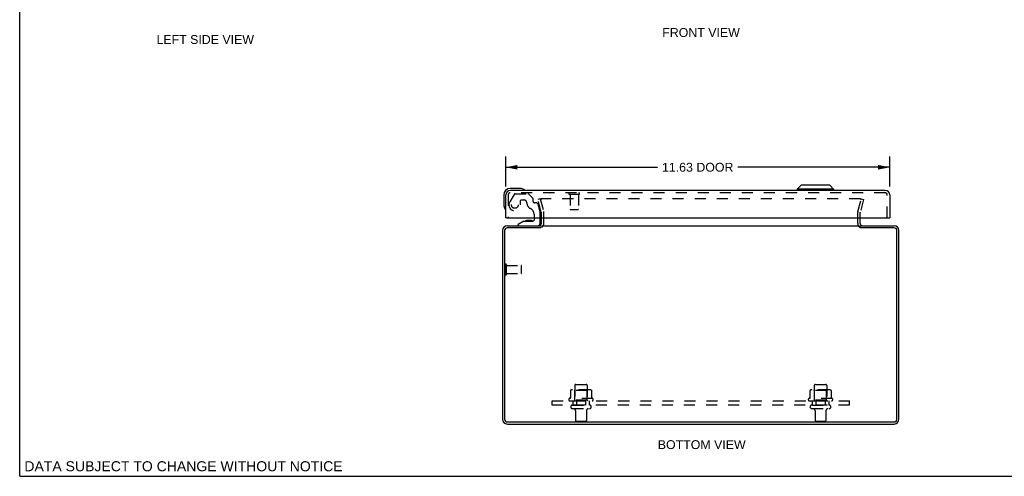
# Model space of a CAD drawing. Header units: inches. Extents: x 0 to 60.7, y 0 to 39.3.
# Tile 1 of 4: x 0 to 29.8, y 0 to 13.8. Entities that reach past the tile are written whole.
import ezdxf

# ---------------------------------------------------------------- set-up
doc = ezdxf.new("R2010")
doc.units = ezdxf.units.IN
doc.header["$LTSCALE"] = 3.339286
doc.header["$MEASUREMENT"] = 0
doc.linetypes.add('HIDDEN', pattern=[0.2, 0.1, -0.1])
doc.layers.get('0').update_dxf_attribs({"linetype": 'CONTINUOUS'})
for name, color, linetype in [('DEFAULT_2', 8, 'HIDDEN'), ('DIMENSIONS', 7, 'CONTINUOUS'), ('DOOR_ASSEMBLY', 7, 'CONTINUOUS'), ('SUBPANEL', 7, 'CONTINUOUS')]:
    doc.layers.add(name, color=color, linetype=linetype)
doc.styles.get("Standard").update_dxf_attribs({"font": 'arial.ttf'})
doc.dimstyles.new('DIMSTYLE_1', dxfattribs={"dimtxt": 0.267857, "dimasz": 0.357143, "dimexe": 0.09, "dimexo": 0.07, "dimgap": 0.0375, "dimtad": 0, "dimtih": 1, "dimtoh": 1, "dimzin": 4, "dimdsep": 46, "dimtxsty": 'Standard', "dimblk": '_FILLED', "dimblk1": '_FILLED', "dimblk2": '_FILLED', "dimcen": 0.09, "dimadec": 3, "dimazin": 1, "dimtfac": 1, "dimtdec": 3, "dimtofl": 0, "dimtmove": 0, "dimatfit": 3, "dimldrblk": '_FILLED', "dimfxl": 0, "dimtolj": 1, "dimtzin": 4, "dimarcsym": 0})

# ---------------------------------------------------------------- blocks, each defined once
blk = doc.blocks.new('_FILLED')
at = {"color": 0, "linetype": 'ByBlock'}
blk.add_solid([(0, 0), (-1, 0.2), (-1, -0.2)], dxfattribs=at)
blk = doc.blocks.new('*D5')
at = {"layer": 'DIMENSIONS', "color": 2, "linetype": 'Continuous'}
for p, q in [((14.712, 8.765), (14.712, 9.673)), ((26.337, 8.765), (26.337, 9.673)), ((14.712, 9.351), (19.31, 9.351)), ((26.337, 9.351), (21.739, 9.351))]:
    blk.add_line(p, q, dxfattribs=at)
at = {"layer": 'DIMENSIONS', "color": 2, "linetype": 'Continuous', "xscale": 0.3571428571, "yscale": 0.3571428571, "zscale": 0.3571428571, "rotation": 180}
blk.add_blockref('_FILLED', (14.712, 9.351), dxfattribs=at)
at = {"layer": 'DIMENSIONS', "color": 2, "linetype": 'Continuous', "xscale": 0.3571428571, "yscale": 0.3571428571, "zscale": 0.3571428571}
blk.add_blockref('_FILLED', (26.337, 9.351), dxfattribs=at)
at = {"layer": 'DIMENSIONS', "color": 2, "linetype": 'Continuous', "insert": (20.524, 9.485), "char_height": 0.2679, "width": 2.16078, "attachment_point": 2, "line_spacing_factor": 0.9}
blk.add_mtext('11.63 DOOR', dxfattribs=at)

msp = doc.modelspace()

# ---------------------------------------------------------------- linework, layer by layer
at = {"color": 7, "linetype": 'Continuous'}
for p, q in [((0, 0), (0, 39.286)), ((25.442, 7.521), (25.442, 7.582)), ((0, 0), (60.714, 0))]:
    msp.add_line(p, q, dxfattribs=at)
at = {"color": 3, "linetype": 'Continuous'}
for p, q in [((15.792, 7.652), (15.792, 7.825)), ((25.442, 7.652), (25.442, 7.825)), ((15.789, 7.519), (14.76, 7.519)), ((14.762, 7.582), (15.792, 7.582)), ((15.819, 7.582), (25.415, 7.582)), ((25.442, 7.582), (26.472, 7.582)), ((26.474, 7.519), (25.445, 7.519)), ((14.617, 7.437), (14.617, 1.727)), ((14.68, 7.439), (14.68, 1.725)), ((26.554, 1.725), (26.554, 7.439)), ((26.617, 1.727), (26.617, 7.437)), ((14.76, 1.645), (26.474, 1.645)), ((14.762, 1.582), (26.472, 1.582))]:
    msp.add_line(p, q, dxfattribs=at)
for centre, radius, start, end in [((14.762, 7.437), 0.145, 90, 180), ((14.76, 7.439), 0.08, 90, 180), ((15.722, 7.652), 0.07, 275.5427, 360), ((25.512, 7.652), 0.07, 180, 264.4574), ((26.472, 7.437), 0.145, 0, 90), ((26.474, 7.439), 0.08, 0, 90), ((14.762, 1.727), 0.145, 180, 270), ((14.76, 1.725), 0.08, 180, 270), ((26.472, 1.727), 0.145, 270, 360), ((26.474, 1.725), 0.08, 270, 360)]:
    msp.add_arc(centre, radius, start, end, dxfattribs=at)
at = {"layer": 'DEFAULT_2', "color": 8, "linetype": 'HIDDEN'}
for p, q in [((15.76, 8.394), (15.687, 8.375)), ((15.79, 7.991), (15.687, 8.375)), ((15.76, 8.394), (15.863, 8.01)), ((25.442, 8.394), (15.791, 8.394)), ((25.371, 8.01), (25.474, 8.394)), ((25.546, 8.375), (25.443, 7.991)), ((25.474, 8.394), (25.546, 8.375)), ((15.792, 7.825), (15.792, 7.98)), ((15.867, 7.652), (15.867, 7.98)), ((25.367, 7.652), (25.367, 7.98)), ((25.442, 7.825), (25.442, 7.98)), ((14.692, 6.115), (14.692, 6.399)), ((14.735, 6.115), (14.735, 6.399)), ((14.735, 6.381), (15.182, 6.381)), ((15.192, 6.143), (15.192, 6.371)), ((14.735, 6.133), (15.182, 6.133)), ((16.804, 2.752), (16.804, 2.157)), ((16.834, 2.782), (17.149, 2.782)), ((17.179, 2.752), (17.179, 2.157)), ((24.054, 2.752), (24.054, 2.157)), ((24.084, 2.782), (24.399, 2.782)), ((24.429, 2.752), (24.429, 2.157)), ((16.673, 2.597), (16.673, 2.378)), ((17.247, 2.618), (16.736, 2.618)), ((16.808, 2.598), (16.788, 2.618)), ((16.808, 2.302), (16.808, 2.598)), ((17.175, 2.598), (16.808, 2.598)), ((17.175, 2.598), (17.195, 2.618)), ((17.175, 2.302), (17.175, 2.598)), ((17.311, 2.597), (17.311, 2.378)), ((23.923, 2.597), (23.923, 2.378)), ((24.497, 2.618), (23.986, 2.618)), ((24.058, 2.598), (24.038, 2.618)), ((24.425, 2.598), (24.058, 2.598)), ((24.058, 2.302), (24.058, 2.598)), ((24.425, 2.598), (24.445, 2.618)), ((24.425, 2.302), (24.425, 2.598)), ((24.561, 2.597), (24.561, 2.378)), ((17.348, 2.352), (16.636, 2.352)), ((16.658, 2.282), (17.326, 2.282)), ((16.734, 2.157), (17.249, 2.157)), ((16.808, 2.302), (16.788, 2.282)), ((17.175, 2.302), (16.808, 2.302)), ((17.175, 2.302), (17.195, 2.282)), ((24.598, 2.352), (23.886, 2.352)), ((23.908, 2.282), (24.576, 2.282)), ((23.984, 2.157), (24.499, 2.157)), ((24.058, 2.302), (24.038, 2.282)), ((24.425, 2.302), (24.058, 2.302)), ((24.425, 2.302), (24.445, 2.282)), ((16.734, 2.047), (17.249, 2.047)), ((16.827, 1.984), (16.827, 1.687)), ((17.157, 1.984), (17.157, 1.687)), ((23.984, 2.047), (24.499, 2.047)), ((24.077, 1.984), (24.077, 1.687)), ((24.407, 1.984), (24.407, 1.687)), ((17.127, 1.657), (16.857, 1.657)), ((24.377, 1.657), (24.107, 1.657))]:
    msp.add_line(p, q, dxfattribs=at)
for points in [[(15.791, 8.394), (15.79, 8.394), (15.788, 8.394), (15.787, 8.394), (15.785, 8.394), (15.784, 8.393), (15.783, 8.392), (15.781, 8.392), (15.78, 8.391), (15.779, 8.39), (15.778, 8.389), (15.777, 8.388), (15.776, 8.387), (15.775, 8.386), (15.774, 8.385), (15.773, 8.383), (15.773, 8.382), (15.772, 8.381), (15.772, 8.379), (15.772, 8.378), (15.771, 8.376), (15.771, 8.375)], [(15.771, 8.375), (15.771, 8.375), (15.771, 8.373), (15.772, 8.372), (15.772, 8.37)], [(25.46, 8.385), (25.459, 8.386), (25.458, 8.387), (25.457, 8.388), (25.456, 8.389), (25.455, 8.39), (25.454, 8.391), (25.452, 8.392), (25.451, 8.392), (25.45, 8.393), (25.448, 8.394), (25.447, 8.394), (25.445, 8.394), (25.444, 8.394), (25.442, 8.394)], [(25.46, 8.385), (25.46, 8.383), (25.461, 8.382), (25.461, 8.381), (25.462, 8.379), (25.462, 8.378), (25.462, 8.376), (25.462, 8.375)], [(25.462, 8.375), (25.462, 8.375), (25.462, 8.373), (25.462, 8.372), (25.462, 8.37)], [(16.679, 2.606), (16.677, 2.605), (16.676, 2.604), (16.675, 2.603), (16.674, 2.601), (16.673, 2.6), (16.673, 2.598), (16.673, 2.597)], [(17.305, 2.606), (17.306, 2.605), (17.307, 2.604), (17.309, 2.603), (17.31, 2.601), (17.31, 2.6), (17.311, 2.598), (17.311, 2.597)], [(23.929, 2.606), (23.927, 2.605), (23.926, 2.604), (23.925, 2.603), (23.924, 2.601), (23.923, 2.6), (23.923, 2.598), (23.923, 2.597)], [(24.555, 2.606), (24.556, 2.605), (24.557, 2.604), (24.559, 2.603), (24.56, 2.601), (24.56, 2.6), (24.561, 2.598), (24.561, 2.597)], [(16.673, 2.378), (16.673, 2.377), (16.673, 2.376), (16.672, 2.375), (16.672, 2.374), (16.672, 2.374), (16.671, 2.373), (16.671, 2.372), (16.671, 2.372), (16.67, 2.372), (16.67, 2.371), (16.67, 2.371), (16.669, 2.371), (16.669, 2.37), (16.669, 2.37), (16.668, 2.37), (16.668, 2.37), (16.668, 2.37), (16.668, 2.37)], [(17.316, 2.37), (17.316, 2.37), (17.315, 2.37), (17.315, 2.37), (17.315, 2.37), (17.315, 2.37), (17.314, 2.371), (17.314, 2.371), (17.314, 2.371), (17.313, 2.372), (17.313, 2.372), (17.313, 2.372), (17.312, 2.373), (17.312, 2.374), (17.312, 2.374), (17.311, 2.375), (17.311, 2.376), (17.311, 2.377), (17.311, 2.378)], [(23.923, 2.378), (23.923, 2.377), (23.923, 2.376), (23.922, 2.375), (23.922, 2.374), (23.922, 2.374), (23.921, 2.373), (23.921, 2.372), (23.921, 2.372), (23.92, 2.372), (23.92, 2.371), (23.92, 2.371), (23.919, 2.371), (23.919, 2.37), (23.919, 2.37), (23.918, 2.37), (23.918, 2.37), (23.918, 2.37), (23.918, 2.37)], [(24.566, 2.37), (24.566, 2.37), (24.565, 2.37), (24.565, 2.37), (24.565, 2.37), (24.565, 2.37), (24.564, 2.371), (24.564, 2.371), (24.564, 2.371), (24.563, 2.372), (24.563, 2.372), (24.563, 2.372), (24.562, 2.373), (24.562, 2.374), (24.562, 2.374), (24.561, 2.375), (24.561, 2.376), (24.561, 2.377), (24.561, 2.378)]]:
    msp.add_lwpolyline(points, dxfattribs=at)
for centre, radius, start, end in [((15.752, 7.98), 0.04, 0, 15), ((15.752, 7.98), 0.115, 0, 15), ((25.482, 7.98), 0.115, 165, 180), ((25.482, 7.98), 0.04, 165, 180), ((15.722, 7.652), 0.145, 308.7549, 360), ((25.512, 7.652), 0.145, 180, 231.2451), ((14.713, 6.399), 0.0215, 360, 180), ((15.182, 6.371), 0.01, 360, 90), ((14.713, 6.115), 0.0215, 180, 0), ((15.182, 6.143), 0.01, 270, 0), ((16.834, 2.752), 0.03, 90, 180), ((17.149, 2.752), 0.03, 0, 90), ((24.084, 2.752), 0.03, 90, 180), ((24.399, 2.752), 0.03, 0, 90), ((16.736, 2.477), 0.141, 90, 113.95), ((17.247, 2.477), 0.141, 66.05, 90), ((23.986, 2.477), 0.141, 90, 113.95), ((24.497, 2.477), 0.141, 66.05, 90), ((16.658, 2.32), 0.0384, 124.4497, 270), ((16.992, 1.752), 0.698, 117.6814, 120.6631), ((16.734, 2.102), 0.055, 90, 270), ((17.249, 2.102), 0.055, 270, 90), ((16.992, 1.752), 0.698, 59.3369, 62.3186), ((17.326, 2.32), 0.0384, 270, 55.5503), ((23.908, 2.32), 0.0384, 124.4497, 270), ((24.242, 1.752), 0.698, 117.6814, 120.6631), ((23.984, 2.102), 0.055, 90, 270), ((24.499, 2.102), 0.055, 270, 90), ((24.242, 1.752), 0.698, 59.3369, 62.3186), ((24.576, 2.32), 0.0384, 270, 55.5503), ((16.764, 1.984), 0.0625, 0, 90), ((17.219, 1.984), 0.0625, 90, 180), ((24.014, 1.984), 0.0625, 0, 90), ((24.469, 1.984), 0.0625, 90, 180), ((16.857, 1.687), 0.03, 180, 270), ((17.127, 1.687), 0.03, 270, 360), ((24.107, 1.687), 0.03, 180, 270), ((24.377, 1.687), 0.03, 270, 360)]:
    msp.add_arc(centre, radius, start, end, dxfattribs=at)
at = {"layer": 'DOOR_ASSEMBLY', "color": 3, "linetype": 'Continuous'}
for p, q in [((26.202, 8.65), (14.847, 8.65)), ((14.712, 7.825), (14.712, 8.515)), ((26.337, 8.515), (26.337, 7.825)), ((14.74, 7.825), (26.309, 7.825))]:
    msp.add_line(p, q, dxfattribs=at)
at = {"layer": 'DOOR_ASSEMBLY', "color": 7, "linetype": 'Continuous'}
for p, q in [((15.141, 8.71), (14.852, 8.71)), ((15.179, 8.707), (15.141, 8.71)), ((23.653, 8.807), (23.535, 8.689)), ((23.535, 8.689), (23.535, 8.65)), ((24.637, 8.689), (23.535, 8.689)), ((24.519, 8.807), (23.653, 8.807)), ((24.519, 8.807), (24.637, 8.689)), ((24.637, 8.689), (24.637, 8.65)), ((14.652, 8.51), (14.652, 8.221)), ((14.652, 8.221), (14.655, 8.183)), ((14.74, 7.825), (14.712, 7.825)), ((15.57, 7.825), (15.57, 7.752)), ((15.754, 7.661), (15.754, 7.825)), ((26.309, 7.825), (26.337, 7.825)), ((15.256, 7.72), (15.085, 7.621)), ((15.085, 7.582), (15.085, 7.621)), ((15.256, 7.72), (15.538, 7.72)), ((15.418, 7.737), (15.35, 7.737)), ((15.42, 7.737), (15.418, 7.737)), ((15.422, 7.737), (15.42, 7.737)), ((15.49, 7.737), (15.422, 7.737))]:
    msp.add_line(p, q, dxfattribs=at)
at = {"layer": 'DOOR_ASSEMBLY', "color": 8, "linetype": 'HIDDEN'}
for p, q in [((14.787, 8.515), (14.787, 7.825)), ((14.964, 8.526), (14.833, 8.301)), ((26.202, 8.575), (14.847, 8.575)), ((14.998, 8.546), (15.384, 8.546)), ((15.18, 8.361), (15.263, 8.361)), ((15.533, 8.413), (15.412, 8.535)), ((15.538, 8.402), (15.538, 8.33)), ((16.645, 8.532), (16.929, 8.532)), ((16.663, 8.532), (16.663, 8.085)), ((16.911, 8.532), (16.911, 8.085)), ((26.262, 7.825), (26.262, 8.515)), ((15.164, 8.212), (15.164, 8.345)), ((15.65, 8.271), (15.597, 8.271)), ((15.681, 8.248), (15.75, 7.988)), ((16.673, 8.075), (16.901, 8.075)), ((15.57, 7.933), (15.57, 7.825)), ((15.754, 7.825), (15.754, 7.956)), ((15.085, 7.582), (15.676, 7.582))]:
    msp.add_line(p, q, dxfattribs=at)
msp.add_circle((14.987, 8.212), 0.102, dxfattribs=at)
at = {"layer": 'DOOR_ASSEMBLY', "color": 7, "linetype": 'Continuous'}
for centre, radius, start, end in [((14.852, 8.51), 0.2, 90, 180), ((15.141, 8.46), 0.25, 59.1101, 90), ((15.262, 8.665), 0.015, 270, 353.6204), ((15.262, 8.662), 0.015, 6.3796, 59.1101), ((14.902, 8.221), 0.25, 180, 210.8899), ((14.7, 8.1), 0.015, 210.8899, 263.6204), ((14.697, 8.1), 0.015, 276.3796, 360), ((15.538, 7.752), 0.0317, 270, 360), ((15.35, 7.647), 0.09, 90, 125.4682), ((15.49, 7.647), 0.09, 54.7746, 90), ((15.676, 7.661), 0.0787, 270, 360)]:
    msp.add_arc(centre, radius, start, end, dxfattribs=at)
at = {"layer": 'DOOR_ASSEMBLY', "color": 3, "linetype": 'Continuous'}
for centre, start, end in [((14.847, 8.515), 90, 180), ((26.202, 8.515), 0, 90)]:
    msp.add_arc(centre, 0.135, start, end, dxfattribs=at)
at = {"layer": 'DOOR_ASSEMBLY', "color": 8, "linetype": 'HIDDEN'}
for centre, radius, start, end in [((14.847, 8.515), 0.06, 90, 180), ((14.998, 8.506), 0.04, 90, 150), ((15.18, 8.345), 0.0156, 90, 180), ((15.263, 8.271), 0.09, 0, 90), ((15.384, 8.506), 0.04, 45, 90), ((15.522, 8.402), 0.0156, 0, 45), ((16.645, 8.553), 0.0215, 90, 270), ((16.929, 8.553), 0.0215, 270, 90), ((26.202, 8.515), 0.06, 0, 90), ((14.987, 8.212), 0.177, 150, 360), ((15.538, 8.271), 0.185, 180, 245.2678), ((15.382, 7.933), 0.188, 0, 65.2678), ((15.597, 8.33), 0.0591, 180, 270), ((15.65, 8.24), 0.0312, 15, 90), ((16.673, 8.085), 0.01, 180, 270), ((16.901, 8.085), 0.01, 270, 360), ((15.629, 7.956), 0.125, 0, 15)]:
    msp.add_arc(centre, radius, start, end, dxfattribs=at)
at = {"layer": 'SUBPANEL', "color": 8, "linetype": 'HIDDEN'}
for p, q in [((16.117, 2.157), (16.117, 2.282)), ((16.117, 2.282), (25.117, 2.282)), ((25.117, 2.157), (16.117, 2.157)), ((16.742, 2.282), (16.742, 2.157)), ((16.851, 2.282), (16.851, 2.157)), ((17.132, 2.282), (17.132, 2.157)), ((17.242, 2.282), (17.242, 2.157)), ((23.992, 2.282), (23.992, 2.157)), ((24.101, 2.282), (24.101, 2.157)), ((24.382, 2.282), (24.382, 2.157)), ((24.492, 2.282), (24.492, 2.157)), ((25.117, 2.157), (25.117, 2.282))]:
    msp.add_line(p, q, dxfattribs=at)

# ---------------------------------------------------------------- texts
at = {"layer": 'DIMENSIONS', "color": 2, "linetype": 'Continuous', "attachment_point": 2, "line_spacing_factor": 0.9}
for s, insert, char_height, width in [('FRONT VIEW', (20.625, 13.562), 0.2679, 2.344), ('LEFT SIDE VIEW', (5.617, 13.351), 0.26786, 2.94543), ('BOTTOM VIEW', (20.646, 1.092), 0.26786, 2.65467), ('DATA SUBJECT TO CHANGE WITHOUT NOTICE', (4.959, 0.456), 0.30357, 9.61723)]:
    msp.add_mtext(s, dxfattribs=dict(at, insert=insert, char_height=char_height, width=width))

# ---------------------------------------------------------------- dimensions: what is measured, and where the dimension line sits
at = {"layer": 'DIMENSIONS', "color": 2, "linetype": 'Continuous'}
dim = msp.add_linear_dim(base=(26.336762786, 9.351239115), p1=(14.711762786, 8.694946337), p2=(26.336762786, 8.694946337), text='<> DOOR', dimstyle='DIMSTYLE_1', dxfattribs=at)
dim.commit()
dim.dimension.update_dxf_attribs({"geometry": '*D5', "text_midpoint": (20.524262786, 9.351239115), "dimtype": 160})

doc.saveas('drawing.dxf')
